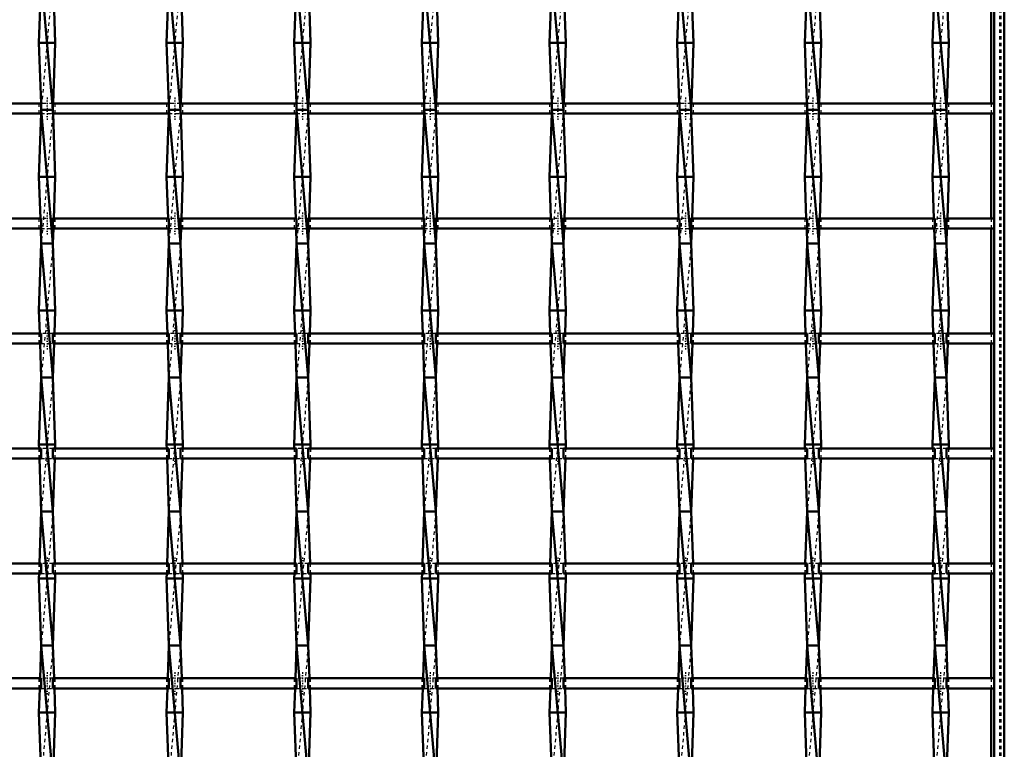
# Model space of a CAD drawing. Header units: millimetres. Extents: x -746 to 532, y -500 to 878.
# Tile 13 of 16: x 106 to 400, y -54 to 164. Entities that reach past the tile are written whole.
import ezdxf

# ---------------------------------------------------------------- set-up
doc = ezdxf.new("R2010")
doc.units = ezdxf.units.MM
doc.linetypes.add('Center', pattern=[1.5, 0.45, -0.5, 0.05, -0.5])
doc.linetypes.add('Dashed', pattern=[2, 1, -1])
for name, color, linetype, lineweight in [('AM_0', 7, 'Continuous', 50), ('AM_7', 7, 'Center', 25), ('AM_9', 6, 'Dashed', 25)]:
    doc.layers.add(name, color=color, linetype=linetype, lineweight=lineweight)

# ---------------------------------------------------------------- blocks, each defined once
blk = doc.blocks.new('1_a3rbf4h71x8j7cuzvnz1x3jfo________0_in_LSSP3303438311800100035010_4')
at = {"layer": 'AM_0'}
for p, q in [((397, 497), (397, -497)), ((400, 497), (400, -497)), ((396.05, 170.15), (396.05, 138.82)), ((396.05, 135.82), (396.05, 104.49)), ((396.05, 101.49), (396.05, 70.16)), ((396.05, 67.16), (396.05, 35.83)), ((396.05, 32.83), (396.05, 1.5)), ((396.05, -1.5), (396.05, -32.83)), ((396.05, -35.83), (396.05, -67.16))]:
    blk.add_line(p, q, dxfattribs=at)
at = {"layer": 'AM_9'}
for p, q in [((398.55, 497), (398.55, -497)), ((398.99, 497), (398.99, -497)), ((396.05, 138.82), (396.05, 135.82)), ((396.05, 104.49), (396.05, 101.49)), ((396.05, 70.16), (396.05, 67.16)), ((396.05, 35.83), (396.05, 32.83)), ((396.05, 1.5), (396.05, -1.5)), ((396.05, -32.83), (396.05, -35.83))]:
    blk.add_line(p, q, dxfattribs=at)
blk = doc.blocks.new('16_ztjupbv2bt4ux7bpidsc91eub________0_in_LSSP3303438311800100035010_4')
at = {"layer": 'AM_0'}
for p, q in [((112.57, 177), (116.03, 137)), ((112.32, 170.15), (111.85, 157)), ((116.28, 170.15), (116.75, 157)), ((116.75, 157), (111.85, 157)), ((111.85, 157), (112.5, 138.82)), ((116.75, 157), (116.1, 138.82)), ((112.53, 135.82), (111.85, 117)), ((112.57, 137), (116.03, 97)), ((116.03, 137), (112.57, 137)), ((116.07, 135.82), (116.75, 117)), ((116.75, 117), (111.85, 117)), ((111.85, 117), (112.3, 104.49)), ((116.75, 117), (116.3, 104.49)), ((112.41, 101.49), (112.57, 97)), ((116.19, 101.49), (116.03, 97)), ((112.57, 97), (111.85, 77)), ((116.03, 97), (112.57, 97)), ((112.57, 97), (116.03, 57)), ((116.03, 97), (116.75, 77)), ((111.85, 77), (112.1, 70.16)), ((116.75, 77), (111.85, 77)), ((116.75, 77), (116.5, 70.16)), ((112.2, 67.16), (112.57, 57)), ((116.4, 67.16), (116.03, 57)), ((112.57, 57), (111.85, 37)), ((112.57, 57), (116.03, 17)), ((116.03, 57), (112.57, 57)), ((116.03, 57), (116.75, 37)), ((111.85, 37), (111.89, 35.83)), ((116.75, 37), (111.85, 37)), ((116.75, 37), (116.71, 35.83)), ((112, 32.83), (112.57, 17)), ((116.6, 32.83), (116.03, 17)), ((112.57, 17), (112.01, 1.5)), ((116.03, 17), (112.57, 17)), ((112.57, 17), (116.03, -23)), ((116.03, 17), (116.59, 1.5)), ((111.9, -1.5), (111.85, -3)), ((116.7, -1.5), (116.75, -3)), ((116.75, -3), (111.85, -3)), ((111.85, -3), (112.57, -23)), ((116.75, -3), (116.03, -23)), ((112.57, -23), (112.21, -32.83)), ((112.57, -23), (116.03, -63)), ((116.03, -23), (112.57, -23)), ((116.03, -23), (116.39, -32.83)), ((112.11, -35.83), (111.85, -43)), ((116.49, -35.83), (116.75, -43)), ((111.85, -43), (112.57, -63)), ((116.75, -43), (111.85, -43)), ((116.75, -43), (116.03, -63))]:
    blk.add_line(p, q, dxfattribs=at)
at = {"layer": 'AM_9'}
for p, q in [((116.03, 177), (112.57, 137)), ((112.5, 138.82), (112.57, 137)), ((116.1, 138.82), (116.03, 137)), ((112.57, 137), (112.53, 135.82)), ((116.03, 137), (112.57, 97)), ((116.03, 137), (116.07, 135.82)), ((112.3, 104.49), (112.41, 101.49)), ((116.3, 104.49), (116.19, 101.49)), ((116.03, 97), (112.57, 57)), ((112.1, 70.16), (112.2, 67.16)), ((116.5, 70.16), (116.4, 67.16)), ((116.03, 57), (112.57, 17)), ((111.89, 35.83), (112, 32.83)), ((116.71, 35.83), (116.6, 32.83)), ((116.03, 17), (112.57, -23)), ((112.01, 1.5), (111.9, -1.5)), ((116.59, 1.5), (116.7, -1.5)), ((116.03, -23), (112.57, -63)), ((112.21, -32.83), (112.11, -35.83)), ((116.39, -32.83), (116.49, -35.83))]:
    blk.add_line(p, q, dxfattribs=at)
blk = doc.blocks.new('17_4ujnh2jics3wi3esj6lqp8fte________0_in_LSSP3303438311800100035010_4')
at = {"layer": 'AM_0'}
for p, q in [((150.67, 177), (154.13, 137)), ((150.42, 170.15), (149.95, 157)), ((154.38, 170.15), (154.85, 157)), ((154.85, 157), (149.95, 157)), ((149.95, 157), (150.6, 138.82)), ((154.85, 157), (154.2, 138.82)), ((150.63, 135.82), (149.95, 117)), ((154.13, 137), (150.67, 137)), ((150.67, 137), (154.13, 97)), ((154.17, 135.82), (154.85, 117)), ((154.85, 117), (149.95, 117)), ((149.95, 117), (150.4, 104.49)), ((154.85, 117), (154.4, 104.49)), ((150.51, 101.49), (150.67, 97)), ((154.29, 101.49), (154.13, 97)), ((150.67, 97), (149.95, 77)), ((150.67, 97), (154.13, 57)), ((154.13, 97), (150.67, 97)), ((154.13, 97), (154.85, 77)), ((154.85, 77), (149.95, 77)), ((149.95, 77), (150.2, 70.16)), ((154.85, 77), (154.6, 70.16)), ((150.3, 67.16), (150.67, 57)), ((154.5, 67.16), (154.13, 57)), ((150.67, 57), (149.95, 37)), ((150.67, 57), (154.13, 17)), ((154.13, 57), (150.67, 57)), ((154.13, 57), (154.85, 37)), ((154.85, 37), (149.95, 37)), ((149.95, 37), (149.99, 35.83)), ((154.85, 37), (154.81, 35.83)), ((150.1, 32.83), (150.67, 17)), ((154.7, 32.83), (154.13, 17)), ((150.67, 17), (150.11, 1.5)), ((150.67, 17), (154.13, -23)), ((154.13, 17), (150.67, 17)), ((154.13, 17), (154.69, 1.5)), ((150, -1.5), (149.95, -3)), ((154.8, -1.5), (154.85, -3)), ((154.85, -3), (149.95, -3)), ((149.95, -3), (150.67, -23)), ((154.85, -3), (154.13, -23)), ((150.67, -23), (150.31, -32.83)), ((154.13, -23), (150.67, -23)), ((150.67, -23), (154.13, -63)), ((154.13, -23), (154.49, -32.83)), ((150.21, -35.83), (149.95, -43)), ((154.59, -35.83), (154.85, -43)), ((154.85, -43), (149.95, -43)), ((149.95, -43), (150.67, -63)), ((154.85, -43), (154.13, -63))]:
    blk.add_line(p, q, dxfattribs=at)
at = {"layer": 'AM_9'}
for p, q in [((154.13, 177), (150.67, 137)), ((150.6, 138.82), (150.67, 137)), ((154.2, 138.82), (154.13, 137)), ((150.67, 137), (150.63, 135.82)), ((154.13, 137), (150.67, 97)), ((154.13, 137), (154.17, 135.82)), ((150.4, 104.49), (150.51, 101.49)), ((154.4, 104.49), (154.29, 101.49)), ((154.13, 97), (150.67, 57)), ((150.2, 70.16), (150.3, 67.16)), ((154.6, 70.16), (154.5, 67.16)), ((154.13, 57), (150.67, 17)), ((149.99, 35.83), (150.1, 32.83)), ((154.81, 35.83), (154.7, 32.83)), ((154.13, 17), (150.67, -23)), ((150.11, 1.5), (150, -1.5)), ((154.69, 1.5), (154.8, -1.5)), ((154.13, -23), (150.67, -63)), ((150.31, -32.83), (150.21, -35.83)), ((154.49, -32.83), (154.59, -35.83))]:
    blk.add_line(p, q, dxfattribs=at)
blk = doc.blocks.new('18_986mnfrdfn9osh069c21pp9yl________0_in_LSSP3303438311800100035010_4')
at = {"layer": 'AM_0'}
for p, q in [((188.77, 177), (192.23, 137)), ((188.52, 170.15), (188.05, 157)), ((192.48, 170.15), (192.95, 157)), ((192.95, 157), (188.05, 157)), ((188.05, 157), (188.7, 138.82)), ((192.95, 157), (192.3, 138.82)), ((188.73, 135.82), (188.05, 117)), ((192.23, 137), (188.77, 137)), ((188.77, 137), (192.23, 97)), ((192.27, 135.82), (192.95, 117)), ((192.95, 117), (188.05, 117)), ((188.05, 117), (188.5, 104.49)), ((192.95, 117), (192.5, 104.49)), ((188.61, 101.49), (188.77, 97)), ((192.39, 101.49), (192.23, 97)), ((188.77, 97), (188.05, 77)), ((188.77, 97), (192.23, 57)), ((192.23, 97), (188.77, 97)), ((192.23, 97), (192.95, 77)), ((188.05, 77), (188.3, 70.16)), ((192.95, 77), (188.05, 77)), ((192.95, 77), (192.7, 70.16)), ((188.4, 67.16), (188.77, 57)), ((192.6, 67.16), (192.23, 57)), ((188.77, 57), (188.05, 37)), ((188.77, 57), (192.23, 17)), ((192.23, 57), (188.77, 57)), ((192.23, 57), (192.95, 37)), ((188.05, 37), (188.09, 35.83)), ((192.95, 37), (188.05, 37)), ((192.95, 37), (192.91, 35.83)), ((188.2, 32.83), (188.77, 17)), ((192.8, 32.83), (192.23, 17)), ((188.77, 17), (188.21, 1.5)), ((192.23, 17), (188.77, 17)), ((188.77, 17), (192.23, -23)), ((192.23, 17), (192.79, 1.5)), ((188.1, -1.5), (188.05, -3)), ((192.9, -1.5), (192.95, -3)), ((192.95, -3), (188.05, -3)), ((188.05, -3), (188.77, -23)), ((192.95, -3), (192.23, -23)), ((188.77, -23), (188.41, -32.83)), ((192.23, -23), (188.77, -23)), ((188.77, -23), (192.23, -63)), ((192.23, -23), (192.59, -32.83)), ((188.31, -35.83), (188.05, -43)), ((192.69, -35.83), (192.95, -43)), ((192.95, -43), (188.05, -43)), ((188.05, -43), (188.77, -63)), ((192.95, -43), (192.23, -63))]:
    blk.add_line(p, q, dxfattribs=at)
at = {"layer": 'AM_9'}
for p, q in [((192.23, 177), (188.77, 137)), ((188.7, 138.82), (188.77, 137)), ((192.3, 138.82), (192.23, 137)), ((188.77, 137), (188.73, 135.82)), ((192.23, 137), (188.77, 97)), ((192.23, 137), (192.27, 135.82)), ((188.5, 104.49), (188.61, 101.49)), ((192.5, 104.49), (192.39, 101.49)), ((192.23, 97), (188.77, 57)), ((188.3, 70.16), (188.4, 67.16)), ((192.7, 70.16), (192.6, 67.16)), ((192.23, 57), (188.77, 17)), ((188.09, 35.83), (188.2, 32.83)), ((192.91, 35.83), (192.8, 32.83)), ((192.23, 17), (188.77, -23)), ((188.21, 1.5), (188.1, -1.5)), ((192.79, 1.5), (192.9, -1.5)), ((192.23, -23), (188.77, -63)), ((188.41, -32.83), (188.31, -35.83)), ((192.59, -32.83), (192.69, -35.83))]:
    blk.add_line(p, q, dxfattribs=at)
blk = doc.blocks.new('19_6yhpkxxs8i7vfl56e5g2htfda________0_in_LSSP3303438311800100035010_4')
at = {"layer": 'AM_0'}
for p, q in [((226.87, 177), (230.33, 137)), ((226.62, 170.15), (226.15, 157)), ((230.58, 170.15), (231.05, 157)), ((231.05, 157), (226.15, 157)), ((226.15, 157), (226.8, 138.82)), ((231.05, 157), (230.4, 138.82)), ((226.83, 135.82), (226.15, 117)), ((230.33, 137), (226.87, 137)), ((226.87, 137), (230.33, 97)), ((230.37, 135.82), (231.05, 117)), ((226.15, 117), (226.6, 104.49)), ((231.05, 117), (226.15, 117)), ((231.05, 117), (230.6, 104.49)), ((226.71, 101.49), (226.87, 97)), ((230.49, 101.49), (230.33, 97)), ((226.87, 97), (226.15, 77)), ((226.87, 97), (230.33, 57)), ((230.33, 97), (226.87, 97)), ((230.33, 97), (231.05, 77)), ((231.05, 77), (226.15, 77)), ((226.15, 77), (226.4, 70.16)), ((231.05, 77), (230.8, 70.16)), ((226.5, 67.16), (226.87, 57)), ((230.7, 67.16), (230.33, 57)), ((226.87, 57), (226.15, 37)), ((226.87, 57), (230.33, 17)), ((230.33, 57), (226.87, 57)), ((230.33, 57), (231.05, 37)), ((226.15, 37), (226.19, 35.83)), ((231.05, 37), (226.15, 37)), ((231.05, 37), (231.01, 35.83)), ((226.3, 32.83), (226.87, 17)), ((230.9, 32.83), (230.33, 17)), ((226.87, 17), (226.31, 1.5)), ((226.87, 17), (230.33, -23)), ((230.33, 17), (226.87, 17)), ((230.33, 17), (230.89, 1.5)), ((226.2, -1.5), (226.15, -3)), ((231, -1.5), (231.05, -3)), ((231.05, -3), (226.15, -3)), ((226.15, -3), (226.87, -23)), ((231.05, -3), (230.33, -23)), ((226.87, -23), (226.51, -32.83)), ((226.87, -23), (230.33, -63)), ((230.33, -23), (226.87, -23)), ((230.33, -23), (230.69, -32.83)), ((226.41, -35.83), (226.15, -43)), ((230.79, -35.83), (231.05, -43)), ((231.05, -43), (226.15, -43)), ((226.15, -43), (226.87, -63)), ((231.05, -43), (230.33, -63))]:
    blk.add_line(p, q, dxfattribs=at)
at = {"layer": 'AM_9'}
for p, q in [((230.33, 177), (226.87, 137)), ((226.8, 138.82), (226.87, 137)), ((230.4, 138.82), (230.33, 137)), ((226.87, 137), (226.83, 135.82)), ((230.33, 137), (226.87, 97)), ((230.33, 137), (230.37, 135.82)), ((226.6, 104.49), (226.71, 101.49)), ((230.6, 104.49), (230.49, 101.49)), ((230.33, 97), (226.87, 57)), ((226.4, 70.16), (226.5, 67.16)), ((230.8, 70.16), (230.7, 67.16)), ((230.33, 57), (226.87, 17)), ((226.19, 35.83), (226.3, 32.83)), ((231.01, 35.83), (230.9, 32.83)), ((230.33, 17), (226.87, -23)), ((226.31, 1.5), (226.2, -1.5)), ((230.89, 1.5), (231, -1.5)), ((230.33, -23), (226.87, -63)), ((226.51, -32.83), (226.41, -35.83)), ((230.69, -32.83), (230.79, -35.83))]:
    blk.add_line(p, q, dxfattribs=at)
blk = doc.blocks.new('20_x0ji0hbngkmtdk7lc491kdbau________0_in_LSSP3303438311800100035010_4')
at = {"layer": 'AM_0'}
for p, q in [((264.97, 177), (268.43, 137)), ((264.72, 170.15), (264.25, 157)), ((268.68, 170.15), (269.15, 157)), ((269.15, 157), (264.25, 157)), ((264.25, 157), (264.9, 138.82)), ((269.15, 157), (268.5, 138.82)), ((264.93, 135.82), (264.25, 117)), ((264.97, 137), (268.43, 97)), ((268.43, 137), (264.97, 137)), ((268.47, 135.82), (269.15, 117)), ((269.15, 117), (264.25, 117)), ((264.25, 117), (264.7, 104.49)), ((269.15, 117), (268.7, 104.49)), ((264.81, 101.49), (264.97, 97)), ((268.59, 101.49), (268.43, 97)), ((264.97, 97), (264.25, 77)), ((264.97, 97), (268.43, 57)), ((268.43, 97), (264.97, 97)), ((268.43, 97), (269.15, 77)), ((269.15, 77), (264.25, 77)), ((264.25, 77), (264.5, 70.16)), ((269.15, 77), (268.9, 70.16)), ((264.6, 67.16), (264.97, 57)), ((268.8, 67.16), (268.43, 57)), ((264.97, 57), (264.25, 37)), ((264.97, 57), (268.43, 17)), ((268.43, 57), (264.97, 57)), ((268.43, 57), (269.15, 37)), ((264.25, 37), (264.29, 35.83)), ((269.15, 37), (264.25, 37)), ((269.15, 37), (269.11, 35.83)), ((264.4, 32.83), (264.97, 17)), ((269, 32.83), (268.43, 17)), ((264.97, 17), (264.41, 1.5)), ((268.43, 17), (264.97, 17)), ((264.97, 17), (268.43, -23)), ((268.43, 17), (268.99, 1.5)), ((264.3, -1.5), (264.25, -3)), ((269.1, -1.5), (269.15, -3)), ((269.15, -3), (264.25, -3)), ((264.25, -3), (264.97, -23)), ((269.15, -3), (268.43, -23)), ((264.97, -23), (264.61, -32.83)), ((268.43, -23), (264.97, -23)), ((264.97, -23), (268.43, -63)), ((268.43, -23), (268.79, -32.83)), ((264.51, -35.83), (264.25, -43)), ((268.89, -35.83), (269.15, -43)), ((264.25, -43), (264.97, -63)), ((269.15, -43), (264.25, -43)), ((269.15, -43), (268.43, -63))]:
    blk.add_line(p, q, dxfattribs=at)
at = {"layer": 'AM_9'}
for p, q in [((268.43, 177), (264.97, 137)), ((264.9, 138.82), (264.97, 137)), ((268.5, 138.82), (268.43, 137)), ((264.97, 137), (264.93, 135.82)), ((268.43, 137), (264.97, 97)), ((268.43, 137), (268.47, 135.82)), ((264.7, 104.49), (264.81, 101.49)), ((268.7, 104.49), (268.59, 101.49)), ((268.43, 97), (264.97, 57)), ((264.5, 70.16), (264.6, 67.16)), ((268.9, 70.16), (268.8, 67.16)), ((268.43, 57), (264.97, 17)), ((264.29, 35.83), (264.4, 32.83)), ((269.11, 35.83), (269, 32.83)), ((268.43, 17), (264.97, -23)), ((264.41, 1.5), (264.3, -1.5)), ((268.99, 1.5), (269.1, -1.5)), ((268.43, -23), (264.97, -63)), ((264.61, -32.83), (264.51, -35.83)), ((268.79, -32.83), (268.89, -35.83))]:
    blk.add_line(p, q, dxfattribs=at)
blk = doc.blocks.new('21_y6jcxl0emteleck9uyiimxqsm________0_in_LSSP3303438311800100035010_4')
at = {"layer": 'AM_0'}
for p, q in [((303.07, 177), (306.53, 137)), ((302.82, 170.15), (302.35, 157)), ((306.78, 170.15), (307.25, 157)), ((307.25, 157), (302.35, 157)), ((302.35, 157), (303, 138.82)), ((307.25, 157), (306.6, 138.82)), ((303.03, 135.82), (302.35, 117)), ((303.07, 137), (306.53, 97)), ((306.53, 137), (303.07, 137)), ((306.57, 135.82), (307.25, 117)), ((307.25, 117), (302.35, 117)), ((302.35, 117), (302.8, 104.49)), ((307.25, 117), (306.8, 104.49)), ((302.91, 101.49), (303.07, 97)), ((306.69, 101.49), (306.53, 97)), ((303.07, 97), (302.35, 77)), ((303.07, 97), (306.53, 57)), ((306.53, 97), (303.07, 97)), ((306.53, 97), (307.25, 77)), ((302.35, 77), (302.6, 70.16)), ((307.25, 77), (302.35, 77)), ((307.25, 77), (307, 70.16)), ((302.7, 67.16), (303.07, 57)), ((306.9, 67.16), (306.53, 57)), ((303.07, 57), (302.35, 37)), ((303.07, 57), (306.53, 17)), ((306.53, 57), (303.07, 57)), ((306.53, 57), (307.25, 37)), ((302.35, 37), (302.39, 35.83)), ((307.25, 37), (302.35, 37)), ((307.25, 37), (307.21, 35.83)), ((302.5, 32.83), (303.07, 17)), ((307.1, 32.83), (306.53, 17)), ((303.07, 17), (302.51, 1.5)), ((306.53, 17), (303.07, 17)), ((303.07, 17), (306.53, -23)), ((306.53, 17), (307.09, 1.5)), ((302.4, -1.5), (302.35, -3)), ((307.2, -1.5), (307.25, -3)), ((307.25, -3), (302.35, -3)), ((302.35, -3), (303.07, -23)), ((307.25, -3), (306.53, -23)), ((303.07, -23), (302.71, -32.83)), ((306.53, -23), (303.07, -23)), ((303.07, -23), (306.53, -63)), ((306.53, -23), (306.89, -32.83)), ((302.61, -35.83), (302.35, -43)), ((306.99, -35.83), (307.25, -43)), ((307.25, -43), (302.35, -43)), ((302.35, -43), (303.07, -63)), ((307.25, -43), (306.53, -63))]:
    blk.add_line(p, q, dxfattribs=at)
at = {"layer": 'AM_9'}
for p, q in [((306.53, 177), (303.07, 137)), ((303, 138.82), (303.07, 137)), ((306.6, 138.82), (306.53, 137)), ((303.07, 137), (303.03, 135.82)), ((306.53, 137), (303.07, 97)), ((306.53, 137), (306.57, 135.82)), ((302.8, 104.49), (302.91, 101.49)), ((306.8, 104.49), (306.69, 101.49)), ((306.53, 97), (303.07, 57)), ((302.6, 70.16), (302.7, 67.16)), ((307, 70.16), (306.9, 67.16)), ((306.53, 57), (303.07, 17)), ((302.39, 35.83), (302.5, 32.83)), ((307.21, 35.83), (307.1, 32.83)), ((306.53, 17), (303.07, -23)), ((302.51, 1.5), (302.4, -1.5)), ((307.09, 1.5), (307.2, -1.5)), ((306.53, -23), (303.07, -63)), ((302.71, -32.83), (302.61, -35.83)), ((306.89, -32.83), (306.99, -35.83))]:
    blk.add_line(p, q, dxfattribs=at)
blk = doc.blocks.new('22_lijea9571srl21lkcegbwb9ac________0_in_LSSP3303438311800100035010_4')
at = {"layer": 'AM_0'}
for p, q in [((341.17, 177), (344.63, 137)), ((340.92, 170.15), (340.45, 157)), ((344.88, 170.15), (345.35, 157)), ((345.35, 157), (340.45, 157)), ((340.45, 157), (341.1, 138.82)), ((345.35, 157), (344.7, 138.82)), ((341.13, 135.82), (340.45, 117)), ((344.63, 137), (341.17, 137)), ((341.17, 137), (344.63, 97)), ((344.67, 135.82), (345.35, 117)), ((345.35, 117), (340.45, 117)), ((340.45, 117), (340.9, 104.49)), ((345.35, 117), (344.9, 104.49)), ((341.01, 101.49), (341.17, 97)), ((344.79, 101.49), (344.63, 97)), ((341.17, 97), (340.45, 77)), ((341.17, 97), (344.63, 57)), ((344.63, 97), (341.17, 97)), ((344.63, 97), (345.35, 77)), ((345.35, 77), (340.45, 77)), ((340.45, 77), (340.7, 70.16)), ((345.35, 77), (345.1, 70.16)), ((340.8, 67.16), (341.17, 57)), ((345, 67.16), (344.63, 57)), ((341.17, 57), (340.45, 37)), ((341.17, 57), (344.63, 17)), ((344.63, 57), (341.17, 57)), ((344.63, 57), (345.35, 37)), ((340.45, 37), (340.49, 35.83)), ((345.35, 37), (340.45, 37)), ((345.35, 37), (345.31, 35.83)), ((340.6, 32.83), (341.17, 17)), ((345.2, 32.83), (344.63, 17)), ((341.17, 17), (340.61, 1.5)), ((344.63, 17), (341.17, 17)), ((341.17, 17), (344.63, -23)), ((344.63, 17), (345.19, 1.5)), ((340.5, -1.5), (340.45, -3)), ((345.3, -1.5), (345.35, -3)), ((345.35, -3), (340.45, -3)), ((340.45, -3), (341.17, -23)), ((345.35, -3), (344.63, -23)), ((341.17, -23), (340.81, -32.83)), ((344.63, -23), (341.17, -23)), ((341.17, -23), (344.63, -63)), ((344.63, -23), (344.99, -32.83)), ((340.71, -35.83), (340.45, -43)), ((345.09, -35.83), (345.35, -43)), ((345.35, -43), (340.45, -43)), ((340.45, -43), (341.17, -63)), ((345.35, -43), (344.63, -63))]:
    blk.add_line(p, q, dxfattribs=at)
at = {"layer": 'AM_9'}
for p, q in [((344.63, 177), (341.17, 137)), ((341.1, 138.82), (341.17, 137)), ((344.7, 138.82), (344.63, 137)), ((341.17, 137), (341.13, 135.82)), ((344.63, 137), (341.17, 97)), ((344.63, 137), (344.67, 135.82)), ((340.9, 104.49), (341.01, 101.49)), ((344.9, 104.49), (344.79, 101.49)), ((344.63, 97), (341.17, 57)), ((340.7, 70.16), (340.8, 67.16)), ((345.1, 70.16), (345, 67.16)), ((344.63, 57), (341.17, 17)), ((340.49, 35.83), (340.6, 32.83)), ((345.31, 35.83), (345.2, 32.83)), ((344.63, 17), (341.17, -23)), ((340.61, 1.5), (340.5, -1.5)), ((345.19, 1.5), (345.3, -1.5)), ((344.63, -23), (341.17, -63)), ((340.81, -32.83), (340.71, -35.83)), ((344.99, -32.83), (345.09, -35.83))]:
    blk.add_line(p, q, dxfattribs=at)
blk = doc.blocks.new('23_2fpvpbjdkb6jkabq6b8olpb3b________0_in_LSSP3303438311800100035010_4')
at = {"layer": 'AM_0'}
for p, q in [((379.27, 177), (382.73, 137)), ((379.02, 170.15), (378.55, 157)), ((382.98, 170.15), (383.45, 157)), ((383.45, 157), (378.55, 157)), ((378.55, 157), (379.2, 138.82)), ((383.45, 157), (382.8, 138.82)), ((379.23, 135.82), (378.55, 117)), ((382.73, 137), (379.27, 137)), ((379.27, 137), (382.73, 97)), ((382.77, 135.82), (383.45, 117)), ((383.45, 117), (378.55, 117)), ((378.55, 117), (379, 104.49)), ((383.45, 117), (383, 104.49)), ((379.11, 101.49), (379.27, 97)), ((382.89, 101.49), (382.73, 97)), ((379.27, 97), (378.55, 77)), ((379.27, 97), (382.73, 57)), ((382.73, 97), (379.27, 97)), ((382.73, 97), (383.45, 77)), ((383.45, 77), (378.55, 77)), ((378.55, 77), (378.8, 70.16)), ((383.45, 77), (383.2, 70.16)), ((378.9, 67.16), (379.27, 57)), ((383.1, 67.16), (382.73, 57)), ((379.27, 57), (378.55, 37)), ((379.27, 57), (382.73, 17)), ((382.73, 57), (379.27, 57)), ((382.73, 57), (383.45, 37)), ((378.55, 37), (378.59, 35.83)), ((383.45, 37), (378.55, 37)), ((383.45, 37), (383.41, 35.83)), ((378.7, 32.83), (379.27, 17)), ((383.3, 32.83), (382.73, 17)), ((379.27, 17), (378.71, 1.5)), ((382.73, 17), (379.27, 17)), ((379.27, 17), (382.73, -23)), ((382.73, 17), (383.29, 1.5)), ((378.6, -1.5), (378.55, -3)), ((383.4, -1.5), (383.45, -3)), ((383.45, -3), (378.55, -3)), ((378.55, -3), (379.27, -23)), ((383.45, -3), (382.73, -23)), ((379.27, -23), (378.91, -32.83)), ((379.27, -23), (382.73, -63)), ((382.73, -23), (379.27, -23)), ((382.73, -23), (383.09, -32.83)), ((378.81, -35.83), (378.55, -43)), ((383.19, -35.83), (383.45, -43)), ((383.45, -43), (378.55, -43)), ((378.55, -43), (379.27, -63)), ((383.45, -43), (382.73, -63))]:
    blk.add_line(p, q, dxfattribs=at)
at = {"layer": 'AM_9'}
for p, q in [((382.73, 177), (379.27, 137)), ((379.2, 138.82), (379.27, 137)), ((382.8, 138.82), (382.73, 137)), ((379.27, 137), (379.23, 135.82)), ((382.73, 137), (379.27, 97)), ((382.73, 137), (382.77, 135.82)), ((379, 104.49), (379.11, 101.49)), ((383, 104.49), (382.89, 101.49)), ((382.73, 97), (379.27, 57)), ((378.8, 70.16), (378.9, 67.16)), ((383.2, 70.16), (383.1, 67.16)), ((382.73, 57), (379.27, 17)), ((378.59, 35.83), (378.7, 32.83)), ((383.41, 35.83), (383.3, 32.83)), ((382.73, 17), (379.27, -23)), ((378.71, 1.5), (378.6, -1.5)), ((383.29, 1.5), (383.4, -1.5)), ((382.73, -23), (379.27, -63)), ((378.91, -32.83), (378.81, -35.83)), ((383.09, -32.83), (383.19, -35.83))]:
    blk.add_line(p, q, dxfattribs=at)
blk = doc.blocks.new('38_i4xdcef6pkjvocm5xhj4qtxde________0_in_LSSP3303438311800100035010_4')
at = {"layer": 'AM_0'}
for p, q in [((112.57, -32.83), (77.93, -32.83)), ((112.57, -32.83), (112.57, -35.83)), ((116.03, -35.83), (116.03, -32.83)), ((150.67, -32.83), (116.03, -32.83)), ((150.67, -32.83), (150.67, -35.83)), ((154.13, -35.83), (154.13, -32.83)), ((188.77, -32.83), (154.13, -32.83)), ((188.77, -32.83), (188.77, -35.83)), ((192.23, -35.83), (192.23, -32.83)), ((226.87, -32.83), (192.23, -32.83)), ((226.87, -32.83), (226.87, -35.83)), ((230.33, -35.83), (230.33, -32.83)), ((264.97, -32.83), (230.33, -32.83)), ((264.97, -32.83), (264.97, -35.83)), ((268.43, -35.83), (268.43, -32.83)), ((303.07, -32.83), (268.43, -32.83)), ((303.07, -32.83), (303.07, -35.83)), ((341.17, -32.83), (306.53, -32.83)), ((306.53, -35.83), (306.53, -32.83)), ((341.17, -32.83), (341.17, -35.83)), ((344.63, -35.83), (344.63, -32.83)), ((379.27, -32.83), (344.63, -32.83)), ((379.27, -32.83), (379.27, -35.83)), ((382.73, -35.83), (382.73, -32.83)), ((397, -32.83), (382.73, -32.83)), ((397, -32.83), (397, -35.83)), ((112.57, -35.83), (77.93, -35.83)), ((150.67, -35.83), (116.03, -35.83)), ((188.77, -35.83), (154.13, -35.83)), ((226.87, -35.83), (192.23, -35.83)), ((264.97, -35.83), (230.33, -35.83)), ((303.07, -35.83), (268.43, -35.83)), ((341.17, -35.83), (306.53, -35.83)), ((379.27, -35.83), (344.63, -35.83)), ((397, -35.83), (382.73, -35.83))]:
    blk.add_line(p, q, dxfattribs=at)
at = {"layer": 'AM_7'}
for p, q in [((114.3, -31.03), (114.3, -37.63)), ((152.4, -31.03), (152.4, -37.63)), ((190.5, -31.03), (190.5, -37.63)), ((228.6, -31.03), (228.6, -37.63)), ((266.7, -31.03), (266.7, -37.63)), ((304.8, -31.03), (304.8, -37.63)), ((342.9, -31.03), (342.9, -37.63)), ((381, -31.03), (381, -37.63))]:
    blk.add_line(p, q, dxfattribs=at)
at = {"layer": 'AM_9'}
for p, q in [((111.85, -32.83), (111.85, -35.83)), ((116.03, -32.83), (112.57, -32.83)), ((116.75, -35.83), (116.75, -32.83)), ((149.95, -32.83), (149.95, -35.83)), ((154.13, -32.83), (150.67, -32.83)), ((154.85, -35.83), (154.85, -32.83)), ((188.05, -32.83), (188.05, -35.83)), ((192.23, -32.83), (188.77, -32.83)), ((192.95, -35.83), (192.95, -32.83)), ((226.15, -32.83), (226.15, -35.83)), ((230.33, -32.83), (226.87, -32.83)), ((231.05, -35.83), (231.05, -32.83)), ((264.25, -32.83), (264.25, -35.83)), ((268.43, -32.83), (264.97, -32.83)), ((269.15, -35.83), (269.15, -32.83)), ((302.35, -32.83), (302.35, -35.83)), ((306.53, -32.83), (303.07, -32.83)), ((307.25, -35.83), (307.25, -32.83)), ((340.45, -32.83), (340.45, -35.83)), ((344.63, -32.83), (341.17, -32.83)), ((345.35, -35.83), (345.35, -32.83)), ((378.55, -32.83), (378.55, -35.83)), ((382.73, -32.83), (379.27, -32.83)), ((383.45, -35.83), (383.45, -32.83)), ((112.57, -35.83), (116.03, -35.83)), ((150.67, -35.83), (154.13, -35.83)), ((188.77, -35.83), (192.23, -35.83)), ((226.87, -35.83), (230.33, -35.83)), ((264.97, -35.83), (268.43, -35.83)), ((303.07, -35.83), (306.53, -35.83)), ((341.17, -35.83), (344.63, -35.83)), ((379.27, -35.83), (382.73, -35.83))]:
    blk.add_line(p, q, dxfattribs=at)
blk = doc.blocks.new('39_p7rjgs79l8gwtpubf5sx9evrj________0_in_LSSP3303438311800100035010_4')
at = {"layer": 'AM_0'}
for p, q in [((112.57, 1.5), (77.93, 1.5)), ((112.57, 1.5), (112.57, -1.5)), ((116.03, -1.5), (116.03, 1.5)), ((150.67, 1.5), (116.03, 1.5)), ((150.67, 1.5), (150.67, -1.5)), ((154.13, -1.5), (154.13, 1.5)), ((188.77, 1.5), (154.13, 1.5)), ((188.77, 1.5), (188.77, -1.5)), ((226.87, 1.5), (192.23, 1.5)), ((192.23, -1.5), (192.23, 1.5)), ((226.87, 1.5), (226.87, -1.5)), ((264.97, 1.5), (230.33, 1.5)), ((230.33, -1.5), (230.33, 1.5)), ((264.97, 1.5), (264.97, -1.5)), ((268.43, -1.5), (268.43, 1.5)), ((303.07, 1.5), (268.43, 1.5)), ((303.07, 1.5), (303.07, -1.5)), ((306.53, -1.5), (306.53, 1.5)), ((341.17, 1.5), (306.53, 1.5)), ((341.17, 1.5), (341.17, -1.5)), ((344.63, -1.5), (344.63, 1.5)), ((379.27, 1.5), (344.63, 1.5)), ((379.27, 1.5), (379.27, -1.5)), ((382.73, -1.5), (382.73, 1.5)), ((397, 1.5), (382.73, 1.5)), ((397, 1.5), (397, -1.5)), ((112.57, -1.5), (77.93, -1.5)), ((150.67, -1.5), (116.03, -1.5)), ((188.77, -1.5), (154.13, -1.5)), ((226.87, -1.5), (192.23, -1.5)), ((264.97, -1.5), (230.33, -1.5)), ((303.07, -1.5), (268.43, -1.5)), ((341.17, -1.5), (306.53, -1.5)), ((379.27, -1.5), (344.63, -1.5)), ((397, -1.5), (382.73, -1.5))]:
    blk.add_line(p, q, dxfattribs=at)
at = {"layer": 'AM_7'}
for p, q in [((114.3, 3.3), (114.3, -3.3)), ((152.4, 3.3), (152.4, -3.3)), ((190.5, 3.3), (190.5, -3.3)), ((228.6, 3.3), (228.6, -3.3)), ((266.7, 3.3), (266.7, -3.3)), ((304.8, 3.3), (304.8, -3.3)), ((342.9, 3.3), (342.9, -3.3)), ((381, 3.3), (381, -3.3))]:
    blk.add_line(p, q, dxfattribs=at)
at = {"layer": 'AM_9'}
for p, q in [((111.85, 1.5), (111.85, -1.5)), ((116.03, 1.5), (112.57, 1.5)), ((116.75, -1.5), (116.75, 1.5)), ((149.95, 1.5), (149.95, -1.5)), ((154.13, 1.5), (150.67, 1.5)), ((154.85, -1.5), (154.85, 1.5)), ((188.05, 1.5), (188.05, -1.5)), ((192.23, 1.5), (188.77, 1.5)), ((192.95, -1.5), (192.95, 1.5)), ((226.15, 1.5), (226.15, -1.5)), ((230.33, 1.5), (226.87, 1.5)), ((231.05, -1.5), (231.05, 1.5)), ((264.25, 1.5), (264.25, -1.5)), ((268.43, 1.5), (264.97, 1.5)), ((269.15, -1.5), (269.15, 1.5)), ((302.35, 1.5), (302.35, -1.5)), ((306.53, 1.5), (303.07, 1.5)), ((307.25, -1.5), (307.25, 1.5)), ((340.45, 1.5), (340.45, -1.5)), ((344.63, 1.5), (341.17, 1.5)), ((345.35, -1.5), (345.35, 1.5)), ((378.55, 1.5), (378.55, -1.5)), ((382.73, 1.5), (379.27, 1.5)), ((383.45, -1.5), (383.45, 1.5)), ((112.57, -1.5), (116.03, -1.5)), ((150.67, -1.5), (154.13, -1.5)), ((188.77, -1.5), (192.23, -1.5)), ((226.87, -1.5), (230.33, -1.5)), ((264.97, -1.5), (268.43, -1.5)), ((303.07, -1.5), (306.53, -1.5)), ((341.17, -1.5), (344.63, -1.5)), ((379.27, -1.5), (382.73, -1.5))]:
    blk.add_line(p, q, dxfattribs=at)
blk = doc.blocks.new('40_qxfixvkhridq4k6vsl06ifxtq________0_in_LSSP3303438311800100035010_4')
at = {"layer": 'AM_0'}
for p, q in [((112.57, 35.83), (77.93, 35.83)), ((112.57, 35.83), (112.57, 32.83)), ((116.03, 32.83), (116.03, 35.83)), ((150.67, 35.83), (116.03, 35.83)), ((150.67, 35.83), (150.67, 32.83)), ((154.13, 32.83), (154.13, 35.83)), ((188.77, 35.83), (154.13, 35.83)), ((188.77, 35.83), (188.77, 32.83)), ((226.87, 35.83), (192.23, 35.83)), ((192.23, 32.83), (192.23, 35.83)), ((226.87, 35.83), (226.87, 32.83)), ((264.97, 35.83), (230.33, 35.83)), ((230.33, 32.83), (230.33, 35.83)), ((264.97, 35.83), (264.97, 32.83)), ((268.43, 32.83), (268.43, 35.83)), ((303.07, 35.83), (268.43, 35.83)), ((303.07, 35.83), (303.07, 32.83)), ((306.53, 32.83), (306.53, 35.83)), ((341.17, 35.83), (306.53, 35.83)), ((341.17, 35.83), (341.17, 32.83)), ((344.63, 32.83), (344.63, 35.83)), ((379.27, 35.83), (344.63, 35.83)), ((379.27, 35.83), (379.27, 32.83)), ((382.73, 32.83), (382.73, 35.83)), ((397, 35.83), (382.73, 35.83)), ((397, 35.83), (397, 32.83)), ((112.57, 32.83), (77.93, 32.83)), ((150.67, 32.83), (116.03, 32.83)), ((188.77, 32.83), (154.13, 32.83)), ((226.87, 32.83), (192.23, 32.83)), ((264.97, 32.83), (230.33, 32.83)), ((303.07, 32.83), (268.43, 32.83)), ((341.17, 32.83), (306.53, 32.83)), ((379.27, 32.83), (344.63, 32.83)), ((397, 32.83), (382.73, 32.83))]:
    blk.add_line(p, q, dxfattribs=at)
at = {"layer": 'AM_7'}
for p, q in [((114.3, 37.63), (114.3, 31.03)), ((152.4, 37.63), (152.4, 31.03)), ((190.5, 37.63), (190.5, 31.03)), ((228.6, 37.63), (228.6, 31.03)), ((266.7, 37.63), (266.7, 31.03)), ((304.8, 37.63), (304.8, 31.03)), ((342.9, 37.63), (342.9, 31.03)), ((381, 37.63), (381, 31.03))]:
    blk.add_line(p, q, dxfattribs=at)
at = {"layer": 'AM_9'}
for p, q in [((111.85, 35.83), (111.85, 32.83)), ((116.03, 35.83), (112.57, 35.83)), ((116.75, 32.83), (116.75, 35.83)), ((149.95, 35.83), (149.95, 32.83)), ((154.13, 35.83), (150.67, 35.83)), ((154.85, 32.83), (154.85, 35.83)), ((188.05, 35.83), (188.05, 32.83)), ((192.23, 35.83), (188.77, 35.83)), ((192.95, 32.83), (192.95, 35.83)), ((226.15, 35.83), (226.15, 32.83)), ((230.33, 35.83), (226.87, 35.83)), ((231.05, 32.83), (231.05, 35.83)), ((264.25, 35.83), (264.25, 32.83)), ((268.43, 35.83), (264.97, 35.83)), ((269.15, 32.83), (269.15, 35.83)), ((302.35, 35.83), (302.35, 32.83)), ((306.53, 35.83), (303.07, 35.83)), ((307.25, 32.83), (307.25, 35.83)), ((340.45, 35.83), (340.45, 32.83)), ((344.63, 35.83), (341.17, 35.83)), ((345.35, 32.83), (345.35, 35.83)), ((378.55, 35.83), (378.55, 32.83)), ((382.73, 35.83), (379.27, 35.83)), ((383.45, 32.83), (383.45, 35.83)), ((112.57, 32.83), (116.03, 32.83)), ((150.67, 32.83), (154.13, 32.83)), ((188.77, 32.83), (192.23, 32.83)), ((226.87, 32.83), (230.33, 32.83)), ((264.97, 32.83), (268.43, 32.83)), ((303.07, 32.83), (306.53, 32.83)), ((341.17, 32.83), (344.63, 32.83)), ((379.27, 32.83), (382.73, 32.83))]:
    blk.add_line(p, q, dxfattribs=at)
blk = doc.blocks.new('41_mmdmfvcnn0swrmuj3fetjulih________0_in_LSSP3303438311800100035010_4')
at = {"layer": 'AM_0'}
for p, q in [((112.57, 70.16), (77.93, 70.16)), ((112.57, 70.16), (112.57, 67.16)), ((116.03, 67.16), (116.03, 70.16)), ((150.67, 70.16), (116.03, 70.16)), ((150.67, 70.16), (150.67, 67.16)), ((154.13, 67.16), (154.13, 70.16)), ((188.77, 70.16), (154.13, 70.16)), ((188.77, 70.16), (188.77, 67.16)), ((226.87, 70.16), (192.23, 70.16)), ((192.23, 67.16), (192.23, 70.16)), ((226.87, 70.16), (226.87, 67.16)), ((264.97, 70.16), (230.33, 70.16)), ((230.33, 67.16), (230.33, 70.16)), ((264.97, 70.16), (264.97, 67.16)), ((268.43, 67.16), (268.43, 70.16)), ((303.07, 70.16), (268.43, 70.16)), ((303.07, 70.16), (303.07, 67.16)), ((306.53, 67.16), (306.53, 70.16)), ((341.17, 70.16), (306.53, 70.16)), ((341.17, 70.16), (341.17, 67.16)), ((344.63, 67.16), (344.63, 70.16)), ((379.27, 70.16), (344.63, 70.16)), ((379.27, 70.16), (379.27, 67.16)), ((382.73, 67.16), (382.73, 70.16)), ((397, 70.16), (382.73, 70.16)), ((397, 70.16), (397, 67.16)), ((112.57, 67.16), (77.93, 67.16)), ((150.67, 67.16), (116.03, 67.16)), ((188.77, 67.16), (154.13, 67.16)), ((226.87, 67.16), (192.23, 67.16)), ((264.97, 67.16), (230.33, 67.16)), ((303.07, 67.16), (268.43, 67.16)), ((341.17, 67.16), (306.53, 67.16)), ((379.27, 67.16), (344.63, 67.16)), ((397, 67.16), (382.73, 67.16))]:
    blk.add_line(p, q, dxfattribs=at)
at = {"layer": 'AM_7'}
for p, q in [((114.3, 71.96), (114.3, 65.36)), ((152.4, 71.96), (152.4, 65.36)), ((190.5, 71.96), (190.5, 65.36)), ((228.6, 71.96), (228.6, 65.36)), ((266.7, 71.96), (266.7, 65.36)), ((304.8, 71.96), (304.8, 65.36)), ((342.9, 71.96), (342.9, 65.36)), ((381, 71.96), (381, 65.36))]:
    blk.add_line(p, q, dxfattribs=at)
at = {"layer": 'AM_9'}
for p, q in [((111.85, 70.16), (111.85, 67.16)), ((116.03, 70.16), (112.57, 70.16)), ((116.75, 67.16), (116.75, 70.16)), ((149.95, 70.16), (149.95, 67.16)), ((154.13, 70.16), (150.67, 70.16)), ((154.85, 67.16), (154.85, 70.16)), ((188.05, 70.16), (188.05, 67.16)), ((192.23, 70.16), (188.77, 70.16)), ((192.95, 67.16), (192.95, 70.16)), ((226.15, 70.16), (226.15, 67.16)), ((230.33, 70.16), (226.87, 70.16)), ((231.05, 67.16), (231.05, 70.16)), ((264.25, 70.16), (264.25, 67.16)), ((268.43, 70.16), (264.97, 70.16)), ((269.15, 67.16), (269.15, 70.16)), ((302.35, 70.16), (302.35, 67.16)), ((306.53, 70.16), (303.07, 70.16)), ((307.25, 67.16), (307.25, 70.16)), ((340.45, 70.16), (340.45, 67.16)), ((344.63, 70.16), (341.17, 70.16)), ((345.35, 67.16), (345.35, 70.16)), ((378.55, 70.16), (378.55, 67.16)), ((382.73, 70.16), (379.27, 70.16)), ((383.45, 67.16), (383.45, 70.16)), ((112.57, 67.16), (116.03, 67.16)), ((150.67, 67.16), (154.13, 67.16)), ((188.77, 67.16), (192.23, 67.16)), ((226.87, 67.16), (230.33, 67.16)), ((264.97, 67.16), (268.43, 67.16)), ((303.07, 67.16), (306.53, 67.16)), ((341.17, 67.16), (344.63, 67.16)), ((379.27, 67.16), (382.73, 67.16))]:
    blk.add_line(p, q, dxfattribs=at)
blk = doc.blocks.new('42_t0nlyu097wgrww64chr5u0yna________0_in_LSSP3303438311800100035010_4')
at = {"layer": 'AM_0'}
for p, q in [((112.57, 104.49), (77.93, 104.49)), ((112.57, 104.49), (112.57, 101.49)), ((116.03, 101.49), (116.03, 104.49)), ((150.67, 104.49), (116.03, 104.49)), ((150.67, 104.49), (150.67, 101.49)), ((154.13, 101.49), (154.13, 104.49)), ((188.77, 104.49), (154.13, 104.49)), ((188.77, 104.49), (188.77, 101.49)), ((192.23, 101.49), (192.23, 104.49)), ((226.87, 104.49), (192.23, 104.49)), ((226.87, 104.49), (226.87, 101.49)), ((264.97, 104.49), (230.33, 104.49)), ((230.33, 101.49), (230.33, 104.49)), ((264.97, 104.49), (264.97, 101.49)), ((268.43, 101.49), (268.43, 104.49)), ((303.07, 104.49), (268.43, 104.49)), ((303.07, 104.49), (303.07, 101.49)), ((341.17, 104.49), (306.53, 104.49)), ((306.53, 101.49), (306.53, 104.49)), ((341.17, 104.49), (341.17, 101.49)), ((344.63, 101.49), (344.63, 104.49)), ((379.27, 104.49), (344.63, 104.49)), ((379.27, 104.49), (379.27, 101.49)), ((382.73, 101.49), (382.73, 104.49)), ((397, 104.49), (382.73, 104.49)), ((397, 104.49), (397, 101.49)), ((112.57, 101.49), (77.93, 101.49)), ((150.67, 101.49), (116.03, 101.49)), ((188.77, 101.49), (154.13, 101.49)), ((226.87, 101.49), (192.23, 101.49)), ((264.97, 101.49), (230.33, 101.49)), ((303.07, 101.49), (268.43, 101.49)), ((341.17, 101.49), (306.53, 101.49)), ((379.27, 101.49), (344.63, 101.49)), ((397, 101.49), (382.73, 101.49))]:
    blk.add_line(p, q, dxfattribs=at)
at = {"layer": 'AM_7'}
for p, q in [((114.3, 106.29), (114.3, 99.69)), ((152.4, 106.29), (152.4, 99.69)), ((190.5, 106.29), (190.5, 99.69)), ((228.6, 106.29), (228.6, 99.69)), ((266.7, 106.29), (266.7, 99.69)), ((304.8, 106.29), (304.8, 99.69)), ((342.9, 106.29), (342.9, 99.69)), ((381, 106.29), (381, 99.69))]:
    blk.add_line(p, q, dxfattribs=at)
at = {"layer": 'AM_9'}
for p, q in [((111.85, 104.49), (111.85, 101.49)), ((116.03, 104.49), (112.57, 104.49)), ((116.75, 101.49), (116.75, 104.49)), ((149.95, 104.49), (149.95, 101.49)), ((154.13, 104.49), (150.67, 104.49)), ((154.85, 101.49), (154.85, 104.49)), ((188.05, 104.49), (188.05, 101.49)), ((192.23, 104.49), (188.77, 104.49)), ((192.95, 101.49), (192.95, 104.49)), ((226.15, 104.49), (226.15, 101.49)), ((230.33, 104.49), (226.87, 104.49)), ((231.05, 101.49), (231.05, 104.49)), ((264.25, 104.49), (264.25, 101.49)), ((268.43, 104.49), (264.97, 104.49)), ((269.15, 101.49), (269.15, 104.49)), ((302.35, 104.49), (302.35, 101.49)), ((306.53, 104.49), (303.07, 104.49)), ((307.25, 101.49), (307.25, 104.49)), ((340.45, 104.49), (340.45, 101.49)), ((344.63, 104.49), (341.17, 104.49)), ((345.35, 101.49), (345.35, 104.49)), ((378.55, 104.49), (378.55, 101.49)), ((382.73, 104.49), (379.27, 104.49)), ((383.45, 101.49), (383.45, 104.49)), ((112.57, 101.49), (116.03, 101.49)), ((150.67, 101.49), (154.13, 101.49)), ((188.77, 101.49), (192.23, 101.49)), ((226.87, 101.49), (230.33, 101.49)), ((264.97, 101.49), (268.43, 101.49)), ((303.07, 101.49), (306.53, 101.49)), ((341.17, 101.49), (344.63, 101.49)), ((379.27, 101.49), (382.73, 101.49))]:
    blk.add_line(p, q, dxfattribs=at)
blk = doc.blocks.new('43_wxmgxmbww8tel9m37ih6rulja________0_in_LSSP3303438311800100035010_4')
at = {"layer": 'AM_0'}
for p, q in [((112.57, 138.82), (77.93, 138.82)), ((112.57, 138.82), (112.57, 135.82)), ((116.03, 135.82), (116.03, 138.82)), ((150.67, 138.82), (116.03, 138.82)), ((150.67, 138.82), (150.67, 135.82)), ((154.13, 135.82), (154.13, 138.82)), ((188.77, 138.82), (154.13, 138.82)), ((188.77, 138.82), (188.77, 135.82)), ((226.87, 138.82), (192.23, 138.82)), ((192.23, 135.82), (192.23, 138.82)), ((226.87, 138.82), (226.87, 135.82)), ((230.33, 135.82), (230.33, 138.82)), ((264.97, 138.82), (230.33, 138.82)), ((264.97, 138.82), (264.97, 135.82)), ((268.43, 135.82), (268.43, 138.82)), ((303.07, 138.82), (268.43, 138.82)), ((303.07, 138.82), (303.07, 135.82)), ((306.53, 135.82), (306.53, 138.82)), ((341.17, 138.82), (306.53, 138.82)), ((341.17, 138.82), (341.17, 135.82)), ((344.63, 135.82), (344.63, 138.82)), ((379.27, 138.82), (344.63, 138.82)), ((379.27, 138.82), (379.27, 135.82)), ((382.73, 135.82), (382.73, 138.82)), ((397, 138.82), (382.73, 138.82)), ((397, 138.82), (397, 135.82)), ((112.57, 135.82), (77.93, 135.82)), ((150.67, 135.82), (116.03, 135.82)), ((188.77, 135.82), (154.13, 135.82)), ((226.87, 135.82), (192.23, 135.82)), ((264.97, 135.82), (230.33, 135.82)), ((303.07, 135.82), (268.43, 135.82)), ((341.17, 135.82), (306.53, 135.82)), ((379.27, 135.82), (344.63, 135.82)), ((397, 135.82), (382.73, 135.82))]:
    blk.add_line(p, q, dxfattribs=at)
at = {"layer": 'AM_7'}
for p, q in [((114.3, 140.62), (114.3, 134.02)), ((152.4, 140.62), (152.4, 134.02)), ((190.5, 140.62), (190.5, 134.02)), ((228.6, 140.62), (228.6, 134.02)), ((266.7, 140.62), (266.7, 134.02)), ((304.8, 140.62), (304.8, 134.02)), ((342.9, 140.62), (342.9, 134.02)), ((381, 140.62), (381, 134.02))]:
    blk.add_line(p, q, dxfattribs=at)
at = {"layer": 'AM_9'}
for p, q in [((111.85, 138.82), (111.85, 135.82)), ((116.03, 138.82), (112.57, 138.82)), ((116.75, 135.82), (116.75, 138.82)), ((149.95, 138.82), (149.95, 135.82)), ((154.13, 138.82), (150.67, 138.82)), ((154.85, 135.82), (154.85, 138.82)), ((188.05, 138.82), (188.05, 135.82)), ((192.23, 138.82), (188.77, 138.82)), ((192.95, 135.82), (192.95, 138.82)), ((226.15, 138.82), (226.15, 135.82)), ((230.33, 138.82), (226.87, 138.82)), ((231.05, 135.82), (231.05, 138.82)), ((264.25, 138.82), (264.25, 135.82)), ((268.43, 138.82), (264.97, 138.82)), ((269.15, 135.82), (269.15, 138.82)), ((302.35, 138.82), (302.35, 135.82)), ((306.53, 138.82), (303.07, 138.82)), ((307.25, 135.82), (307.25, 138.82)), ((340.45, 138.82), (340.45, 135.82)), ((344.63, 138.82), (341.17, 138.82)), ((345.35, 135.82), (345.35, 138.82)), ((378.55, 138.82), (378.55, 135.82)), ((382.73, 138.82), (379.27, 138.82)), ((383.45, 135.82), (383.45, 138.82)), ((112.57, 135.82), (116.03, 135.82)), ((150.67, 135.82), (154.13, 135.82)), ((188.77, 135.82), (192.23, 135.82)), ((226.87, 135.82), (230.33, 135.82)), ((264.97, 135.82), (268.43, 135.82)), ((303.07, 135.82), (306.53, 135.82)), ((341.17, 135.82), (344.63, 135.82)), ((379.27, 135.82), (382.73, 135.82))]:
    blk.add_line(p, q, dxfattribs=at)

msp = doc.modelspace()

# ---------------------------------------------------------------- block references
for name in ['16_ztjupbv2bt4ux7bpidsc91eub________0_in_LSSP3303438311800100035010_4', '17_4ujnh2jics3wi3esj6lqp8fte________0_in_LSSP3303438311800100035010_4', '18_986mnfrdfn9osh069c21pp9yl________0_in_LSSP3303438311800100035010_4', '19_6yhpkxxs8i7vfl56e5g2htfda________0_in_LSSP3303438311800100035010_4', '20_x0ji0hbngkmtdk7lc491kdbau________0_in_LSSP3303438311800100035010_4', '21_y6jcxl0emteleck9uyiimxqsm________0_in_LSSP3303438311800100035010_4', '22_lijea9571srl21lkcegbwb9ac________0_in_LSSP3303438311800100035010_4', '23_2fpvpbjdkb6jkabq6b8olpb3b________0_in_LSSP3303438311800100035010_4', '1_a3rbf4h71x8j7cuzvnz1x3jfo________0_in_LSSP3303438311800100035010_4', '43_wxmgxmbww8tel9m37ih6rulja________0_in_LSSP3303438311800100035010_4', '42_t0nlyu097wgrww64chr5u0yna________0_in_LSSP3303438311800100035010_4', '41_mmdmfvcnn0swrmuj3fetjulih________0_in_LSSP3303438311800100035010_4', '40_qxfixvkhridq4k6vsl06ifxtq________0_in_LSSP3303438311800100035010_4', '39_p7rjgs79l8gwtpubf5sx9evrj________0_in_LSSP3303438311800100035010_4', '38_i4xdcef6pkjvocm5xhj4qtxde________0_in_LSSP3303438311800100035010_4']:
    msp.add_blockref(name, (0, 0))

doc.saveas('drawing.dxf')
